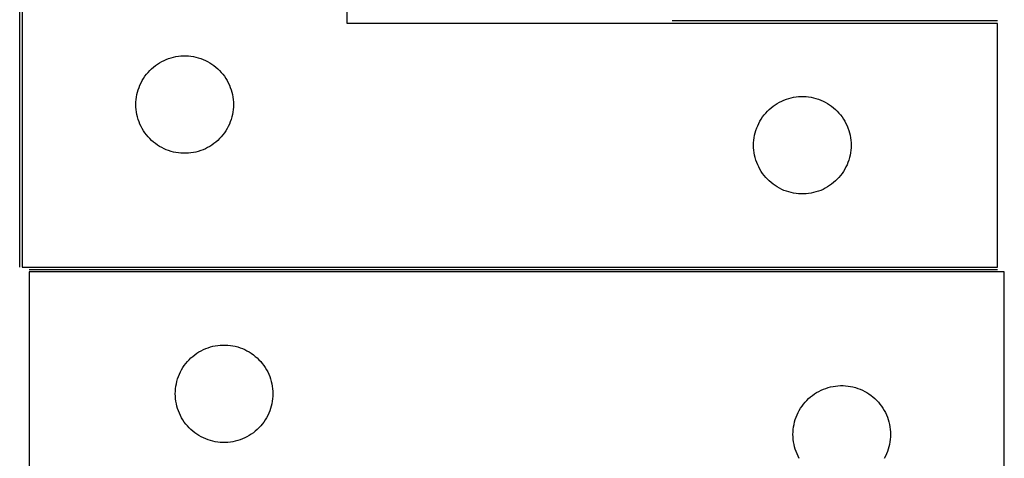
# Model space of a CAD drawing. Header units: millimetres. Extents: x 7 to 1493, y 7 to 2993.
# Tile 10 of 16: x 1191 to 1493, y 1095 to 1230. Entities that reach past the tile are written whole.
import ezdxf

# ---------------------------------------------------------------- set-up
doc = ezdxf.new("R2010")
doc.units = ezdxf.units.MM
doc.layers.add('COMMON', color=5, linetype='CONTINUOUS', true_color=0x0000ff)
doc.layers.add('CUT', color=7, linetype='CONTINUOUS', true_color=0x000000)

msp = doc.modelspace()

# ---------------------------------------------------------------- linework, layer by layer
at = {"layer": 'COMMON'}
for p, q in [((1190.617745, 1153.62149), (1190.617745, 1403.62149)), ((1491.367745, 1229.371491), (1391.367745, 1229.371491)), ((1193.485614, 1152.871489), (1491.367745, 1152.871489))]:
    msp.add_line(p, q, dxfattribs=at)
at = {"layer": 'CUT'}
for p, q in [((1191.367745, 1403.62149), (1191.367745, 1153.62149)), ((1291.367745, 1228.62149), (1291.367745, 1403.62149)), ((1491.367745, 1228.62149), (1291.367745, 1228.62149)), ((1491.367745, 1153.62149), (1491.367745, 1228.62149)), ((1235.716827, 1217.516349), (1236.439609, 1217.788828)), ((1236.439609, 1217.788828), (1237.17546, 1218.023738)), ((1237.17546, 1218.023738), (1237.922429, 1218.220455)), ((1237.922429, 1218.220455), (1238.678534, 1218.378459)), ((1238.678534, 1218.378459), (1239.44177, 1218.49733)), ((1239.44177, 1218.49733), (1240.210113, 1218.576753)), ((1240.210113, 1218.576753), (1240.981526, 1218.616517)), ((1240.981526, 1218.616517), (1241.753964, 1218.616517)), ((1241.753964, 1218.616517), (1242.525377, 1218.576753)), ((1242.525377, 1218.576753), (1243.29372, 1218.49733)), ((1243.29372, 1218.49733), (1244.056956, 1218.378459)), ((1244.056956, 1218.378459), (1244.813061, 1218.220455)), ((1244.813061, 1218.220455), (1245.56003, 1218.023738)), ((1245.56003, 1218.023738), (1246.295881, 1217.788828)), ((1246.295881, 1217.788828), (1247.018663, 1217.516349)), ((1230.625462, 1214.090652), (1231.178645, 1214.62977)), ((1231.178645, 1214.62977), (1231.758847, 1215.139696)), ((1231.758847, 1215.139696), (1232.364531, 1215.619078)), ((1232.364531, 1215.619078), (1232.994089, 1216.066645)), ((1232.994089, 1216.066645), (1233.645853, 1216.481209)), ((1233.645853, 1216.481209), (1234.318094, 1216.861672)), ((1234.318094, 1216.861672), (1235.009029, 1217.207024)), ((1235.009029, 1217.207024), (1235.716827, 1217.516349)), ((1247.018663, 1217.516349), (1247.726461, 1217.207024)), ((1247.726461, 1217.207024), (1248.417396, 1216.861672)), ((1248.417396, 1216.861672), (1249.089637, 1216.481209)), ((1249.089637, 1216.481209), (1249.741401, 1216.066645)), ((1249.741401, 1216.066645), (1250.370959, 1215.619078)), ((1250.370959, 1215.619078), (1250.976643, 1215.139696)), ((1250.976643, 1215.139696), (1251.556845, 1214.62977)), ((1251.556845, 1214.62977), (1252.110028, 1214.090652)), ((1228.313466, 1211.009711), (1228.711112, 1211.671933)), ((1228.711112, 1211.671933), (1229.14232, 1212.312806)), ((1229.14232, 1212.312806), (1229.605948, 1212.930632)), ((1229.605948, 1212.930632), (1230.100766, 1213.523771)), ((1230.100766, 1213.523771), (1230.625462, 1214.090652)), ((1252.110028, 1214.090652), (1252.634724, 1213.523771)), ((1252.634724, 1213.523771), (1253.129542, 1212.930632)), ((1253.129542, 1212.930632), (1253.59317, 1212.312806)), ((1253.59317, 1212.312806), (1254.024378, 1211.671933)), ((1254.024378, 1211.671933), (1254.422024, 1211.009711)), ((1227.078214, 1208.183212), (1227.331993, 1208.912771)), ((1227.331993, 1208.912771), (1227.622991, 1209.628298)), ((1227.622991, 1209.628298), (1227.950439, 1210.327897)), ((1227.950439, 1210.327897), (1228.313466, 1211.009711)), ((1254.422024, 1211.009711), (1254.785051, 1210.327897)), ((1254.785051, 1210.327897), (1255.112499, 1209.628298)), ((1255.112499, 1209.628298), (1255.403497, 1208.912771)), ((1255.403497, 1208.912771), (1255.657276, 1208.183212)), ((1226.447247, 1205.163805), (1226.546427, 1205.929848)), ((1226.546427, 1205.929848), (1226.68491, 1206.689771)), ((1226.68491, 1206.689771), (1226.862329, 1207.441556)), ((1226.862329, 1207.441556), (1227.078214, 1208.183212)), ((1255.657276, 1208.183212), (1255.873161, 1207.441556)), ((1255.873161, 1207.441556), (1256.05058, 1206.689771)), ((1256.05058, 1206.689771), (1256.189063, 1205.929848)), ((1256.189063, 1205.929848), (1256.288243, 1205.163805)), ((1426.439609, 1205.288828), (1427.17546, 1205.523738)), ((1427.17546, 1205.523738), (1427.922429, 1205.720455)), ((1427.922429, 1205.720455), (1428.678534, 1205.878459)), ((1428.678534, 1205.878459), (1429.44177, 1205.99733)), ((1429.44177, 1205.99733), (1430.210113, 1206.076753)), ((1430.210113, 1206.076753), (1430.981526, 1206.116517)), ((1430.981526, 1206.116517), (1431.753964, 1206.116517)), ((1431.753964, 1206.116517), (1432.525377, 1206.076753)), ((1432.525377, 1206.076753), (1433.29372, 1205.99733)), ((1433.29372, 1205.99733), (1434.056956, 1205.878459)), ((1434.056956, 1205.878459), (1434.813061, 1205.720455)), ((1434.813061, 1205.720455), (1435.56003, 1205.523738)), ((1435.56003, 1205.523738), (1436.295881, 1205.288828)), ((1226.367745, 1203.62149), (1226.387634, 1204.393671)), ((1226.387634, 1202.849308), (1226.367745, 1203.62149)), ((1226.387634, 1204.393671), (1226.447247, 1205.163805)), ((1226.447247, 1202.079175), (1226.387634, 1202.849308)), ((1256.288243, 1205.163805), (1256.347856, 1204.393671)), ((1256.347856, 1202.849308), (1256.288243, 1202.079175)), ((1256.347856, 1204.393671), (1256.367745, 1203.62149)), ((1256.367745, 1203.62149), (1256.347856, 1202.849308)), ((1421.178645, 1202.12977), (1421.758847, 1202.639696)), ((1421.758847, 1202.639696), (1422.364531, 1203.119078)), ((1422.364531, 1203.119078), (1422.994089, 1203.566645)), ((1422.994089, 1203.566645), (1423.645853, 1203.981209)), ((1423.645853, 1203.981209), (1424.318094, 1204.361672)), ((1424.318094, 1204.361672), (1425.009029, 1204.707024)), ((1425.009029, 1204.707024), (1425.716827, 1205.016349)), ((1425.716827, 1205.016349), (1426.439609, 1205.288828)), ((1436.295881, 1205.288828), (1437.018663, 1205.016349)), ((1437.018663, 1205.016349), (1437.726461, 1204.707024)), ((1437.726461, 1204.707024), (1438.417396, 1204.361672)), ((1438.417396, 1204.361672), (1439.089637, 1203.981209)), ((1439.089637, 1203.981209), (1439.741401, 1203.566645)), ((1439.741401, 1203.566645), (1440.370959, 1203.119078)), ((1440.370959, 1203.119078), (1440.976643, 1202.639696)), ((1440.976643, 1202.639696), (1441.556845, 1202.12977)), ((1226.546427, 1201.313131), (1226.447247, 1202.079175)), ((1226.68491, 1200.553209), (1226.546427, 1201.313131)), ((1226.862329, 1199.801423), (1226.68491, 1200.553209)), ((1227.078214, 1199.059767), (1226.862329, 1199.801423)), ((1255.873161, 1199.801423), (1255.657276, 1199.059767)), ((1256.05058, 1200.553209), (1255.873161, 1199.801423)), ((1256.189063, 1201.313131), (1256.05058, 1200.553209)), ((1256.288243, 1202.079175), (1256.189063, 1201.313131)), ((1418.711112, 1199.171933), (1419.14232, 1199.812806)), ((1419.14232, 1199.812806), (1419.605948, 1200.430632)), ((1419.605948, 1200.430632), (1420.100766, 1201.023771)), ((1420.100766, 1201.023771), (1420.625462, 1201.590652)), ((1420.625462, 1201.590652), (1421.178645, 1202.12977)), ((1441.556845, 1202.12977), (1442.110028, 1201.590652)), ((1442.110028, 1201.590652), (1442.634724, 1201.023771)), ((1442.634724, 1201.023771), (1443.129542, 1200.430632)), ((1443.129542, 1200.430632), (1443.59317, 1199.812806)), ((1443.59317, 1199.812806), (1444.024378, 1199.171933)), ((1227.331993, 1198.330208), (1227.078214, 1199.059767)), ((1227.622991, 1197.614681), (1227.331993, 1198.330208)), ((1227.950439, 1196.915083), (1227.622991, 1197.614681)), ((1228.313466, 1196.233269), (1227.950439, 1196.915083)), ((1254.785051, 1196.915083), (1254.422024, 1196.233269)), ((1255.112499, 1197.614681), (1254.785051, 1196.915083)), ((1255.403497, 1198.330208), (1255.112499, 1197.614681)), ((1255.657276, 1199.059767), (1255.403497, 1198.330208)), ((1417.078214, 1195.683212), (1417.331993, 1196.412771)), ((1417.331993, 1196.412771), (1417.622991, 1197.128298)), ((1417.622991, 1197.128298), (1417.950439, 1197.827897)), ((1417.950439, 1197.827897), (1418.313466, 1198.509711)), ((1418.313466, 1198.509711), (1418.711112, 1199.171933)), ((1444.024378, 1199.171933), (1444.422024, 1198.509711)), ((1444.422024, 1198.509711), (1444.785051, 1197.827897)), ((1444.785051, 1197.827897), (1445.112499, 1197.128298)), ((1445.112499, 1197.128298), (1445.403497, 1196.412771)), ((1445.403497, 1196.412771), (1445.657276, 1195.683212)), ((1228.711112, 1195.571047), (1228.313466, 1196.233269)), ((1229.14232, 1194.930173), (1228.711112, 1195.571047)), ((1229.605948, 1194.312347), (1229.14232, 1194.930173)), ((1230.100766, 1193.719208), (1229.605948, 1194.312347)), ((1230.625462, 1193.152327), (1230.100766, 1193.719208)), ((1252.634724, 1193.719208), (1252.110028, 1193.152327)), ((1253.129542, 1194.312347), (1252.634724, 1193.719208)), ((1253.59317, 1194.930173), (1253.129542, 1194.312347)), ((1254.024378, 1195.571047), (1253.59317, 1194.930173)), ((1254.422024, 1196.233269), (1254.024378, 1195.571047)), ((1416.447247, 1192.663805), (1416.546427, 1193.429848)), ((1416.546427, 1193.429848), (1416.68491, 1194.189771)), ((1416.68491, 1194.189771), (1416.862329, 1194.941556)), ((1416.862329, 1194.941556), (1417.078214, 1195.683212)), ((1445.657276, 1195.683212), (1445.873161, 1194.941556)), ((1445.873161, 1194.941556), (1446.05058, 1194.189771)), ((1446.05058, 1194.189771), (1446.189063, 1193.429848)), ((1446.189063, 1193.429848), (1446.288243, 1192.663805)), ((1231.178645, 1192.613209), (1230.625462, 1193.152327)), ((1231.758847, 1192.103283), (1231.178645, 1192.613209)), ((1232.364531, 1191.623901), (1231.758847, 1192.103283)), ((1232.994089, 1191.176334), (1232.364531, 1191.623901)), ((1233.645853, 1190.76177), (1232.994089, 1191.176334)), ((1234.318094, 1190.381308), (1233.645853, 1190.76177)), ((1235.009029, 1190.035956), (1234.318094, 1190.381308)), ((1248.417396, 1190.381308), (1247.726461, 1190.035956)), ((1249.089637, 1190.76177), (1248.417396, 1190.381308)), ((1249.741401, 1191.176334), (1249.089637, 1190.76177)), ((1250.370959, 1191.623901), (1249.741401, 1191.176334)), ((1250.976643, 1192.103283), (1250.370959, 1191.623901)), ((1251.556845, 1192.613209), (1250.976643, 1192.103283)), ((1252.110028, 1193.152327), (1251.556845, 1192.613209)), ((1416.367745, 1191.12149), (1416.387634, 1191.893671)), ((1416.387634, 1190.349308), (1416.367745, 1191.12149)), ((1416.387634, 1191.893671), (1416.447247, 1192.663805)), ((1416.447247, 1189.579175), (1416.387634, 1190.349308)), ((1446.288243, 1192.663805), (1446.347856, 1191.893671)), ((1446.347856, 1190.349308), (1446.288243, 1189.579175)), ((1446.347856, 1191.893671), (1446.367745, 1191.12149)), ((1446.367745, 1191.12149), (1446.347856, 1190.349308)), ((1235.716827, 1189.72663), (1235.009029, 1190.035956)), ((1236.439609, 1189.454151), (1235.716827, 1189.72663)), ((1237.17546, 1189.219242), (1236.439609, 1189.454151)), ((1237.922429, 1189.022524), (1237.17546, 1189.219242)), ((1238.678534, 1188.86452), (1237.922429, 1189.022524)), ((1239.44177, 1188.74565), (1238.678534, 1188.86452)), ((1240.210113, 1188.666227), (1239.44177, 1188.74565)), ((1240.981526, 1188.626463), (1240.210113, 1188.666227)), ((1241.753964, 1188.626463), (1240.981526, 1188.626463)), ((1242.525377, 1188.666227), (1241.753964, 1188.626463)), ((1243.29372, 1188.74565), (1242.525377, 1188.666227)), ((1244.056956, 1188.86452), (1243.29372, 1188.74565)), ((1244.813061, 1189.022524), (1244.056956, 1188.86452)), ((1245.56003, 1189.219242), (1244.813061, 1189.022524)), ((1246.295881, 1189.454151), (1245.56003, 1189.219242)), ((1247.018663, 1189.72663), (1246.295881, 1189.454151)), ((1247.726461, 1190.035956), (1247.018663, 1189.72663)), ((1416.546427, 1188.813131), (1416.447247, 1189.579175)), ((1416.68491, 1188.053209), (1416.546427, 1188.813131)), ((1416.862329, 1187.301423), (1416.68491, 1188.053209)), ((1417.078214, 1186.559767), (1416.862329, 1187.301423)), ((1445.873161, 1187.301423), (1445.657276, 1186.559767)), ((1446.05058, 1188.053209), (1445.873161, 1187.301423)), ((1446.189063, 1188.813131), (1446.05058, 1188.053209)), ((1446.288243, 1189.579175), (1446.189063, 1188.813131)), ((1417.331993, 1185.830208), (1417.078214, 1186.559767)), ((1417.622991, 1185.114681), (1417.331993, 1185.830208)), ((1417.950439, 1184.415083), (1417.622991, 1185.114681)), ((1418.313466, 1183.733269), (1417.950439, 1184.415083)), ((1444.785051, 1184.415083), (1444.422024, 1183.733269)), ((1445.112499, 1185.114681), (1444.785051, 1184.415083)), ((1445.403497, 1185.830208), (1445.112499, 1185.114681)), ((1445.657276, 1186.559767), (1445.403497, 1185.830208)), ((1418.711112, 1183.071047), (1418.313466, 1183.733269)), ((1419.14232, 1182.430173), (1418.711112, 1183.071047)), ((1419.605948, 1181.812347), (1419.14232, 1182.430173)), ((1420.100766, 1181.219208), (1419.605948, 1181.812347)), ((1420.625462, 1180.652327), (1420.100766, 1181.219208)), ((1442.634724, 1181.219208), (1442.110028, 1180.652327)), ((1443.129542, 1181.812347), (1442.634724, 1181.219208)), ((1443.59317, 1182.430173), (1443.129542, 1181.812347)), ((1444.024378, 1183.071047), (1443.59317, 1182.430173)), ((1444.422024, 1183.733269), (1444.024378, 1183.071047)), ((1421.178645, 1180.113209), (1420.625462, 1180.652327)), ((1421.758847, 1179.603283), (1421.178645, 1180.113209)), ((1422.364531, 1179.123901), (1421.758847, 1179.603283)), ((1422.994089, 1178.676334), (1422.364531, 1179.123901)), ((1423.645853, 1178.26177), (1422.994089, 1178.676334)), ((1424.318094, 1177.881308), (1423.645853, 1178.26177)), ((1439.089637, 1178.26177), (1438.417396, 1177.881308)), ((1439.741401, 1178.676334), (1439.089637, 1178.26177)), ((1440.370959, 1179.123901), (1439.741401, 1178.676334)), ((1440.976643, 1179.603283), (1440.370959, 1179.123901)), ((1441.556845, 1180.113209), (1440.976643, 1179.603283)), ((1442.110028, 1180.652327), (1441.556845, 1180.113209)), ((1425.009029, 1177.535956), (1424.318094, 1177.881308)), ((1425.716827, 1177.22663), (1425.009029, 1177.535956)), ((1426.439609, 1176.954151), (1425.716827, 1177.22663)), ((1427.17546, 1176.719242), (1426.439609, 1176.954151)), ((1427.922429, 1176.522524), (1427.17546, 1176.719242)), ((1428.678534, 1176.36452), (1427.922429, 1176.522524)), ((1429.44177, 1176.24565), (1428.678534, 1176.36452)), ((1430.210113, 1176.166227), (1429.44177, 1176.24565)), ((1430.981526, 1176.126463), (1430.210113, 1176.166227)), ((1431.753964, 1176.126463), (1430.981526, 1176.126463)), ((1432.525377, 1176.166227), (1431.753964, 1176.126463)), ((1433.29372, 1176.24565), (1432.525377, 1176.166227)), ((1434.056956, 1176.36452), (1433.29372, 1176.24565)), ((1434.813061, 1176.522524), (1434.056956, 1176.36452)), ((1435.56003, 1176.719242), (1434.813061, 1176.522524)), ((1436.295881, 1176.954151), (1435.56003, 1176.719242)), ((1437.018663, 1177.22663), (1436.295881, 1176.954151)), ((1437.726461, 1177.535956), (1437.018663, 1177.22663)), ((1438.417396, 1177.881308), (1437.726461, 1177.535956)), ((1191.367745, 1153.62149), (1491.367745, 1153.62149)), ((1493.485614, 1152.121489), (1193.485614, 1152.121489)), ((1193.485614, 1152.121489), (1193.485614, 1077.121489)), ((1493.485614, 902.121489), (1493.485614, 1152.121489)), ((1244.4824, 1126.619077), (1245.111958, 1127.066644)), ((1245.111958, 1127.066644), (1245.763722, 1127.481208)), ((1245.763722, 1127.481208), (1246.435963, 1127.861671)), ((1246.435963, 1127.861671), (1247.126898, 1128.207023)), ((1247.126898, 1128.207023), (1247.834696, 1128.516348)), ((1247.834696, 1128.516348), (1248.557478, 1128.788827)), ((1248.557478, 1128.788827), (1249.29333, 1129.023737)), ((1249.29333, 1129.023737), (1250.040298, 1129.220454)), ((1250.040298, 1129.220454), (1250.796403, 1129.378458)), ((1250.796403, 1129.378458), (1251.559639, 1129.497329)), ((1251.559639, 1129.497329), (1252.327982, 1129.576752)), ((1252.327982, 1129.576752), (1253.099395, 1129.616516)), ((1253.099395, 1129.616516), (1253.871833, 1129.616516)), ((1253.871833, 1129.616516), (1254.643246, 1129.576752)), ((1254.643246, 1129.576752), (1255.411589, 1129.497329)), ((1255.411589, 1129.497329), (1256.174826, 1129.378458)), ((1256.174826, 1129.378458), (1256.93093, 1129.220454)), ((1256.93093, 1129.220454), (1257.677899, 1129.023737)), ((1257.677899, 1129.023737), (1258.41375, 1128.788827)), ((1258.41375, 1128.788827), (1259.136533, 1128.516348)), ((1259.136533, 1128.516348), (1259.84433, 1128.207023)), ((1259.84433, 1128.207023), (1260.535265, 1127.861671)), ((1260.535265, 1127.861671), (1261.207506, 1127.481208)), ((1261.207506, 1127.481208), (1261.85927, 1127.066644)), ((1261.85927, 1127.066644), (1262.488828, 1126.619077)), ((1241.260189, 1123.312805), (1241.723817, 1123.930631)), ((1241.723817, 1123.930631), (1242.218635, 1124.52377)), ((1242.218635, 1124.52377), (1242.743331, 1125.090651)), ((1242.743331, 1125.090651), (1243.296514, 1125.629769)), ((1243.296514, 1125.629769), (1243.876716, 1126.139695)), ((1243.876716, 1126.139695), (1244.4824, 1126.619077)), ((1262.488828, 1126.619077), (1263.094512, 1126.139695)), ((1263.094512, 1126.139695), (1263.674714, 1125.629769)), ((1263.674714, 1125.629769), (1264.227897, 1125.090651)), ((1264.227897, 1125.090651), (1264.752593, 1124.52377)), ((1264.752593, 1124.52377), (1265.247411, 1123.930631)), ((1265.247411, 1123.930631), (1265.711039, 1123.312805)), ((1239.449862, 1119.91277), (1239.740861, 1120.628297)), ((1239.740861, 1120.628297), (1240.068308, 1121.327896)), ((1240.068308, 1121.327896), (1240.431336, 1122.00971)), ((1240.431336, 1122.00971), (1240.828981, 1122.671932)), ((1240.828981, 1122.671932), (1241.260189, 1123.312805)), ((1265.711039, 1123.312805), (1266.142248, 1122.671932)), ((1266.142248, 1122.671932), (1266.539893, 1122.00971)), ((1266.539893, 1122.00971), (1266.90292, 1121.327896)), ((1266.90292, 1121.327896), (1267.230368, 1120.628297)), ((1267.230368, 1120.628297), (1267.521366, 1119.91277)), ((1238.664296, 1116.929847), (1238.802779, 1117.68977)), ((1238.802779, 1117.68977), (1238.980198, 1118.441555)), ((1238.980198, 1118.441555), (1239.196083, 1119.183211)), ((1239.196083, 1119.183211), (1239.449862, 1119.91277)), ((1267.521366, 1119.91277), (1267.775145, 1119.183211)), ((1267.775145, 1119.183211), (1267.99103, 1118.441555)), ((1267.99103, 1118.441555), (1268.168449, 1117.68977)), ((1268.168449, 1117.68977), (1268.306933, 1116.929847)), ((1238.485614, 1114.621489), (1238.505503, 1115.39367)), ((1238.505503, 1113.849307), (1238.485614, 1114.621489)), ((1238.505503, 1115.39367), (1238.565116, 1116.163804)), ((1238.565116, 1116.163804), (1238.664296, 1116.929847)), ((1268.306933, 1116.929847), (1268.406112, 1116.163804)), ((1268.406112, 1116.163804), (1268.465726, 1115.39367)), ((1268.465726, 1115.39367), (1268.485614, 1114.621489)), ((1268.485614, 1114.621489), (1268.465726, 1113.849307)), ((1434.4824, 1114.119077), (1435.111958, 1114.566644)), ((1435.111958, 1114.566644), (1435.763722, 1114.981208)), ((1435.763722, 1114.981208), (1436.435963, 1115.361671)), ((1436.435963, 1115.361671), (1437.126898, 1115.707023)), ((1437.126898, 1115.707023), (1437.834696, 1116.016348)), ((1437.834696, 1116.016348), (1438.557478, 1116.288827)), ((1438.557478, 1116.288827), (1439.29333, 1116.523737)), ((1439.29333, 1116.523737), (1440.040298, 1116.720454)), ((1440.040298, 1116.720454), (1440.796403, 1116.878458)), ((1440.796403, 1116.878458), (1441.559639, 1116.997329)), ((1441.559639, 1116.997329), (1442.327982, 1117.076752)), ((1442.327982, 1117.076752), (1443.099395, 1117.116516)), ((1443.099395, 1117.116516), (1443.871833, 1117.116516)), ((1443.871833, 1117.116516), (1444.643246, 1117.076752)), ((1444.643246, 1117.076752), (1445.411589, 1116.997329)), ((1445.411589, 1116.997329), (1446.174826, 1116.878458)), ((1446.174826, 1116.878458), (1446.93093, 1116.720454)), ((1446.93093, 1116.720454), (1447.677899, 1116.523737)), ((1447.677899, 1116.523737), (1448.41375, 1116.288827)), ((1448.41375, 1116.288827), (1449.136533, 1116.016348)), ((1449.136533, 1116.016348), (1449.84433, 1115.707023)), ((1449.84433, 1115.707023), (1450.535265, 1115.361671)), ((1450.535265, 1115.361671), (1451.207506, 1114.981208)), ((1451.207506, 1114.981208), (1451.85927, 1114.566644)), ((1451.85927, 1114.566644), (1452.488828, 1114.119077)), ((1238.565116, 1113.079174), (1238.505503, 1113.849307)), ((1238.664296, 1112.31313), (1238.565116, 1113.079174)), ((1238.802779, 1111.553208), (1238.664296, 1112.31313)), ((1238.980198, 1110.801422), (1238.802779, 1111.553208)), ((1268.168449, 1111.553208), (1267.99103, 1110.801422)), ((1268.306933, 1112.31313), (1268.168449, 1111.553208)), ((1268.406112, 1113.079174), (1268.306933, 1112.31313)), ((1268.465726, 1113.849307), (1268.406112, 1113.079174)), ((1431.723817, 1111.430631), (1432.218635, 1112.02377)), ((1432.218635, 1112.02377), (1432.743331, 1112.590651)), ((1432.743331, 1112.590651), (1433.296514, 1113.129769)), ((1433.296514, 1113.129769), (1433.876716, 1113.639695)), ((1433.876716, 1113.639695), (1434.4824, 1114.119077)), ((1452.488828, 1114.119077), (1453.094512, 1113.639695)), ((1453.094512, 1113.639695), (1453.674714, 1113.129769)), ((1453.674714, 1113.129769), (1454.227897, 1112.590651)), ((1454.227897, 1112.590651), (1454.752593, 1112.02377)), ((1454.752593, 1112.02377), (1455.247411, 1111.430631)), ((1239.196083, 1110.059766), (1238.980198, 1110.801422)), ((1239.449862, 1109.330207), (1239.196083, 1110.059766)), ((1239.740861, 1108.61468), (1239.449862, 1109.330207)), ((1240.068308, 1107.915082), (1239.740861, 1108.61468)), ((1267.230368, 1108.61468), (1266.90292, 1107.915082)), ((1267.521366, 1109.330207), (1267.230368, 1108.61468)), ((1267.775145, 1110.059766), (1267.521366, 1109.330207)), ((1267.99103, 1110.801422), (1267.775145, 1110.059766)), ((1429.740861, 1108.128297), (1430.068308, 1108.827896)), ((1430.068308, 1108.827896), (1430.431336, 1109.50971)), ((1430.431336, 1109.50971), (1430.828981, 1110.171932)), ((1430.828981, 1110.171932), (1431.260189, 1110.812805)), ((1431.260189, 1110.812805), (1431.723817, 1111.430631)), ((1455.247411, 1111.430631), (1455.711039, 1110.812805)), ((1455.711039, 1110.812805), (1456.142248, 1110.171932)), ((1456.142248, 1110.171932), (1456.539893, 1109.50971)), ((1456.539893, 1109.50971), (1456.90292, 1108.827896)), ((1456.90292, 1108.827896), (1457.230368, 1108.128297)), ((1240.431336, 1107.233268), (1240.068308, 1107.915082)), ((1240.828981, 1106.571046), (1240.431336, 1107.233268)), ((1241.260189, 1105.930172), (1240.828981, 1106.571046)), ((1241.723817, 1105.312346), (1241.260189, 1105.930172)), ((1265.711039, 1105.930172), (1265.247411, 1105.312346)), ((1266.142248, 1106.571046), (1265.711039, 1105.930172)), ((1266.539893, 1107.233268), (1266.142248, 1106.571046)), ((1266.90292, 1107.915082), (1266.539893, 1107.233268)), ((1428.802779, 1105.18977), (1428.980198, 1105.941555)), ((1428.980198, 1105.941555), (1429.196083, 1106.683211)), ((1429.196083, 1106.683211), (1429.449862, 1107.41277)), ((1429.449862, 1107.41277), (1429.740861, 1108.128297)), ((1457.230368, 1108.128297), (1457.521366, 1107.41277)), ((1457.521366, 1107.41277), (1457.775145, 1106.683211)), ((1457.775145, 1106.683211), (1457.99103, 1105.941555)), ((1457.99103, 1105.941555), (1458.168449, 1105.18977)), ((1242.218635, 1104.719207), (1241.723817, 1105.312346)), ((1242.743331, 1104.152326), (1242.218635, 1104.719207)), ((1243.296514, 1103.613208), (1242.743331, 1104.152326)), ((1243.876716, 1103.103282), (1243.296514, 1103.613208)), ((1244.4824, 1102.6239), (1243.876716, 1103.103282)), ((1245.111958, 1102.176333), (1244.4824, 1102.6239)), ((1262.488828, 1102.6239), (1261.85927, 1102.176333)), ((1263.094512, 1103.103282), (1262.488828, 1102.6239)), ((1263.674714, 1103.613208), (1263.094512, 1103.103282)), ((1264.227897, 1104.152326), (1263.674714, 1103.613208)), ((1264.752593, 1104.719207), (1264.227897, 1104.152326)), ((1265.247411, 1105.312346), (1264.752593, 1104.719207)), ((1428.485614, 1102.121489), (1428.505503, 1102.89367)), ((1428.505503, 1102.89367), (1428.565116, 1103.663804)), ((1428.565116, 1103.663804), (1428.664296, 1104.429847)), ((1428.664296, 1104.429847), (1428.802779, 1105.18977)), ((1458.168449, 1105.18977), (1458.306933, 1104.429847)), ((1458.306933, 1104.429847), (1458.406112, 1103.663804)), ((1458.406112, 1103.663804), (1458.465726, 1102.89367)), ((1458.465726, 1102.89367), (1458.485614, 1102.121489)), ((1245.763722, 1101.761769), (1245.111958, 1102.176333)), ((1246.435963, 1101.381307), (1245.763722, 1101.761769)), ((1247.126898, 1101.035955), (1246.435963, 1101.381307)), ((1247.834696, 1100.726629), (1247.126898, 1101.035955)), ((1248.557478, 1100.45415), (1247.834696, 1100.726629)), ((1249.29333, 1100.219241), (1248.557478, 1100.45415)), ((1250.040298, 1100.022523), (1249.29333, 1100.219241)), ((1250.796403, 1099.864519), (1250.040298, 1100.022523)), ((1251.559639, 1099.745649), (1250.796403, 1099.864519)), ((1252.327982, 1099.666226), (1251.559639, 1099.745649)), ((1253.099395, 1099.626462), (1252.327982, 1099.666226)), ((1253.871833, 1099.626462), (1253.099395, 1099.626462)), ((1254.643246, 1099.666226), (1253.871833, 1099.626462)), ((1255.411589, 1099.745649), (1254.643246, 1099.666226)), ((1256.174826, 1099.864519), (1255.411589, 1099.745649)), ((1256.93093, 1100.022523), (1256.174826, 1099.864519)), ((1257.677899, 1100.219241), (1256.93093, 1100.022523)), ((1258.41375, 1100.45415), (1257.677899, 1100.219241)), ((1259.136533, 1100.726629), (1258.41375, 1100.45415)), ((1259.84433, 1101.035955), (1259.136533, 1100.726629)), ((1260.535265, 1101.381307), (1259.84433, 1101.035955)), ((1261.207506, 1101.761769), (1260.535265, 1101.381307)), ((1261.85927, 1102.176333), (1261.207506, 1101.761769)), ((1428.505503, 1101.349307), (1428.485614, 1102.121489)), ((1428.565116, 1100.579174), (1428.505503, 1101.349307)), ((1428.664296, 1099.81313), (1428.565116, 1100.579174)), ((1428.802779, 1099.053208), (1428.664296, 1099.81313)), ((1458.306933, 1099.81313), (1458.168449, 1099.053208)), ((1458.406112, 1100.579174), (1458.306933, 1099.81313)), ((1458.465726, 1101.349307), (1458.406112, 1100.579174)), ((1458.485614, 1102.121489), (1458.465726, 1101.349307)), ((1428.980198, 1098.301422), (1428.802779, 1099.053208)), ((1429.196083, 1097.559766), (1428.980198, 1098.301422)), ((1429.449862, 1096.830207), (1429.196083, 1097.559766)), ((1429.740861, 1096.11468), (1429.449862, 1096.830207)), ((1457.521366, 1096.830207), (1457.230368, 1096.11468)), ((1457.775145, 1097.559766), (1457.521366, 1096.830207)), ((1457.99103, 1098.301422), (1457.775145, 1097.559766)), ((1458.168449, 1099.053208), (1457.99103, 1098.301422)), ((1430.068308, 1095.415082), (1429.740861, 1096.11468)), ((1430.431336, 1094.733268), (1430.068308, 1095.415082)), ((1456.90292, 1095.415082), (1456.539893, 1094.733268)), ((1457.230368, 1096.11468), (1456.90292, 1095.415082))]:
    msp.add_line(p, q, dxfattribs=at)

doc.saveas('drawing.dxf')
